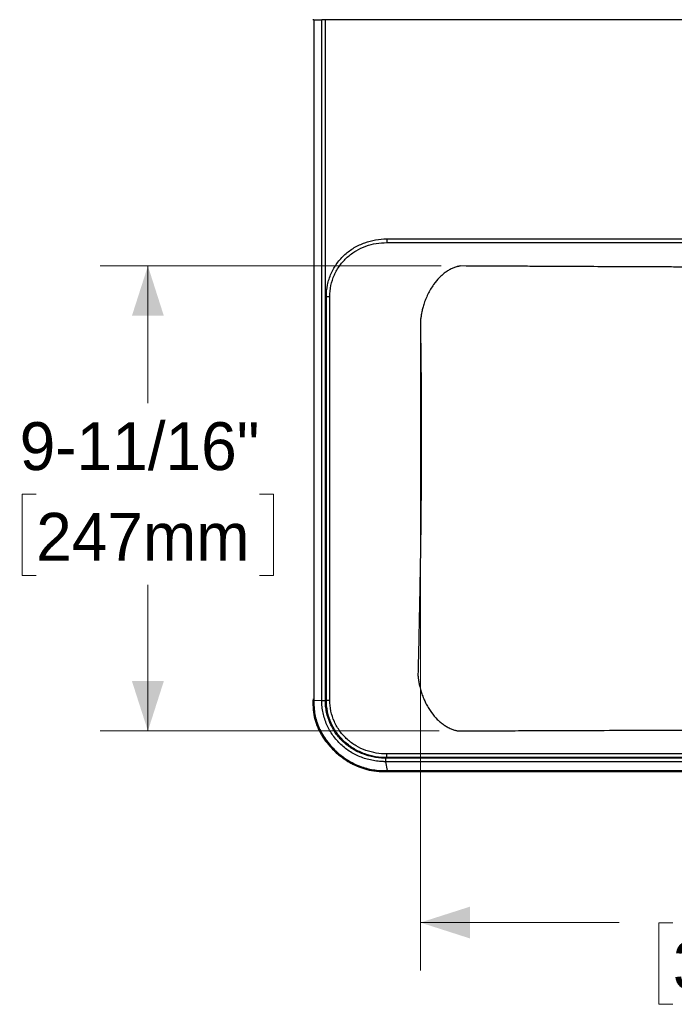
# Model space of a CAD drawing. Header units: inches. Extents: x 1.14 to 10.7, y 1.15 to 7.85.
# Tile 1 of 4: x 1.14 to 2.85, y 1.15 to 3.72. Entities that reach past the tile are written whole.
import ezdxf

# ---------------------------------------------------------------- set-up
doc = ezdxf.new("R2010")
doc.units = ezdxf.units.IN
doc.header["$MEASUREMENT"] = 0
doc.linetypes.add('SLD-Solid', pattern=[0])
doc.styles.add('SLDTEXTSTYLE0', font='txt')
doc.dimstyles.new('SLDDIMSTYLE2', dxfattribs={"dimtxt": 0.125, "dimasz": 0.13, "dimexe": 0, "dimexo": 0.0625, "dimgap": 0.03125, "dimtad": 0, "dimtih": 1, "dimtoh": 1, "dimdec": 6, "dimlfac": 8, "dimrnd": 1e-09, "dimzin": 12, "dimdsep": 46, "dimlunit": 5, "dimtxsty": 'SLDTEXTSTYLE0', "dimsah": 1, "dimcen": 0.09, "dimadec": 0, "dimazin": 3, "dimtfac": 1, "dimtdec": 0, "dimtofl": 0, "dimtmove": 0, "dimatfit": 3, "dimfxl": 1, "dimfrac": 2, "dimtolj": 1, "dimtzin": 12, "dimarcsym": 0})
doc.dimstyles.new('SLDDIMSTYLE3', dxfattribs={"dimtxt": 0.125, "dimasz": 0.13, "dimexe": 0, "dimexo": 0.0625, "dimgap": 0.03125, "dimtad": 0, "dimtih": 1, "dimtoh": 1, "dimdec": 0, "dimlfac": 8, "dimrnd": 1e-09, "dimzin": 12, "dimdsep": 46, "dimlunit": 5, "dimtxsty": 'SLDTEXTSTYLE0', "dimsah": 1, "dimcen": 0.09, "dimadec": 0, "dimazin": 3, "dimtfac": 1, "dimtdec": 0, "dimtofl": 0, "dimtmove": 0, "dimatfit": 3, "dimfxl": 1, "dimfrac": 2, "dimtolj": 1, "dimtzin": 12, "dimarcsym": 0})

# ---------------------------------------------------------------- blocks, each defined once
blk = doc.blocks.new('_D_2')
at = {"color": 7, "linetype": 'SLD-Solid', "lineweight": 18, "transparency": 16777216}
for p, q in [((2.2357, 3.0801), (1.345, 3.0801)), ((1.47, 3.0801), (1.47, 2.7221)), ((1.1781, 2.4844), (1.1419, 2.4844)), ((1.1419, 2.4844), (1.1419, 2.2719)), ((1.7618, 2.4844), (1.7981, 2.4844)), ((1.7981, 2.4844), (1.7981, 2.2719)), ((1.1419, 2.2719), (1.1781, 2.2719)), ((1.7981, 2.2719), (1.7618, 2.2719)), ((1.47, 1.8661), (1.47, 2.2477)), ((2.2309, 1.8661), (1.345, 1.8661))]:
    blk.add_line(p, q, dxfattribs=at)
for points in [[(1.47, 3.0801), (1.4283, 2.9501), (1.5116, 2.9501)], [(1.47, 1.8661), (1.5116, 1.9961), (1.4283, 1.9961)]]:
    blk.add_solid(points, dxfattribs=at)
at = {"color": 7, "linetype": 'SLD-Solid', "lineweight": 18, "transparency": 16777216, "char_height": 0.125, "attachment_point": 1, "style": 'SLDTEXTSTYLE0'}
for s, insert in [('9-11/16"', (1.1351, 2.6722)), ('247mm', (1.1781, 2.4355))]:
    blk.add_mtext(s, dxfattribs=dict(at, insert=insert))
blk = doc.blocks.new('_D_3')
at = {"color": 7, "linetype": 'SLD-Solid', "lineweight": 18, "transparency": 16777216}
for p, q in [((2.1817, 2.8847), (2.1817, 1.2408)), ((4.0602, 2.8847), (4.0602, 1.2408)), ((2.1817, 1.3658), (2.7009, 1.3658)), ((2.8413, 1.3652), (2.805, 1.3652)), ((2.805, 1.3652), (2.805, 1.1527)), ((3.425, 1.3652), (3.4612, 1.3652)), ((3.4612, 1.3652), (3.4612, 1.1527)), ((4.0602, 1.3658), (3.5654, 1.3658)), ((2.805, 1.1527), (2.8413, 1.1527)), ((3.4612, 1.1527), (3.425, 1.1527))]:
    blk.add_line(p, q, dxfattribs=at)
for points in [[(2.1817, 1.3658), (2.3117, 1.3241), (2.3117, 1.4074)], [(4.0602, 1.3658), (3.9302, 1.4074), (3.9302, 1.3241)]]:
    blk.add_solid(points, dxfattribs=at)
at = {"color": 7, "linetype": 'SLD-Solid', "lineweight": 18, "transparency": 16777216, "char_height": 0.125, "attachment_point": 1, "style": 'SLDTEXTSTYLE0'}
for s, insert in [('15"', (3.0043, 1.553)), ('382mm', (2.8413, 1.3164))]:
    blk.add_mtext(s, dxfattribs=dict(at, insert=insert))

msp = doc.modelspace()

# ---------------------------------------------------------------- linework, layer by layer
at = {"color": 7, "linetype": 'SLD-Solid', "lineweight": 25}
for p, q in [((1.90348619, 3.72313689), (1.90348619, 1.9478336)), ((1.90348619, 3.72313689), (1.92428254, 3.72313689)), ((1.90348619, 3.72313689), (1.90348619, 1.9478336)), ((1.90348619, 3.72313689), (1.92428254, 3.72313689)), ((1.92428253, 1.94580623), (1.92428254, 3.72313689)), ((1.92428253, 1.94580623), (1.92428254, 3.72313689)), ((1.93351204, 1.94580623), (1.93351204, 3.72313689)), ((4.30843112, 3.72313689), (1.93351204, 3.72313689)), ((1.93351204, 1.94580623), (1.93351204, 3.72313689)), ((4.30843112, 3.72313689), (1.93351204, 3.72313689)), ((2.09389075, 3.15068708), (4.1480523, 3.15068708)), ((2.09389075, 3.15068708), (4.1480523, 3.15068708)), ((2.09389085, 3.1409941), (4.1480523, 3.1409941)), ((2.09389085, 3.1409941), (4.1480523, 3.1409941)), ((1.9361398, 1.94672998), (1.9361398, 3.00030299)), ((1.9361398, 1.94672998), (1.9361398, 3.00030299)), ((1.94538507, 1.94672996), (1.94538507, 3.00030299)), ((1.94538507, 1.94672996), (1.94538507, 3.00030299)), ((1.90348624, 1.94680185), (1.92428253, 1.94580623)), ((1.90348624, 1.94680185), (1.92428253, 1.94580623)), ((4.14805232, 1.80603887), (2.09389086, 1.80603887)), ((4.14805232, 1.80603887), (2.09389086, 1.80603887)), ((4.15030478, 1.78576404), (2.09163838, 1.78576404)), ((2.09601255, 1.76240241), (2.09163838, 1.78576404)), ((4.15030478, 1.78576404), (2.09163838, 1.78576404)), ((2.09601255, 1.76240241), (2.09163838, 1.78576404)), ((4.15030473, 1.79505458), (2.0916385, 1.79505455)), ((4.15030473, 1.79505458), (2.0916385, 1.79505455)), ((4.14805243, 1.79634588), (2.09389086, 1.79634588)), ((4.14805243, 1.79634588), (2.09389086, 1.79634588)), ((2.09599508, 1.75973626), (2.09822725, 1.75973585)), ((2.09599508, 1.75973626), (2.09822725, 1.75973585)), ((2.09822725, 1.76240192), (4.14371573, 1.76240192)), ((2.09822725, 1.76240192), (4.14371573, 1.76240192)), ((2.09822725, 1.75973585), (4.14371591, 1.75973585)), ((2.09822725, 1.75973585), (4.14371591, 1.75973585))]:
    msp.add_line(p, q, dxfattribs=at)
at = {"color": 7, "linetype": 'SLD-Solid', "lineweight": 25, "flags": 128}
msp.add_lwpolyline([(1.90348619, 1.9478336), (1.9034862, 1.94725575), (1.90348624, 1.94680185)], dxfattribs=at)
msp.add_lwpolyline([(1.90348619, 1.9478336), (1.9034862, 1.94725575), (1.90348624, 1.94680185)], dxfattribs=at)
at = {"color": 7, "linetype": 'SLD-Solid', "lineweight": 25}
for points, knots in [([(1.90348619, 3.72313689), (1.90291204, 3.72313689), (1.90176371, 3.72313689), (1.90097581, 3.72313689), (1.90096793, 3.72313689), (1.90096504, 3.72313689)], [0, 0, 0, 0, 0.3876154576, 0.7752402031, 1, 1, 1, 1]), ([(1.90348619, 3.72313689), (1.90291204, 3.72313689), (1.90176371, 3.72313689), (1.90097581, 3.72313689), (1.90096793, 3.72313689), (1.90096504, 3.72313689)], [0, 0, 0, 0, 0.3876154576, 0.7752402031, 1, 1, 1, 1]), ([(1.93351204, 3.72313689), (1.93183678, 3.72313689), (1.93016198, 3.72313689), (1.92702013, 3.72313689), (1.92555344, 3.72313689), (1.92428254, 3.72313689)], [0, 0, 0, 0, 0.5, 0.5, 1, 1, 1, 1]), ([(1.93351204, 3.72313689), (1.93183678, 3.72313689), (1.93016198, 3.72313689), (1.92702013, 3.72313689), (1.92555344, 3.72313689), (1.92428254, 3.72313689)], [0, 0, 0, 0, 0.5, 0.5, 1, 1, 1, 1]), ([(1.9361398, 3.00030299), (1.93613981, 3.01048241), (1.93716968, 3.02073199), (1.94136385, 3.04087779), (1.94452886, 3.05076927), (1.9528859, 3.0696721), (1.95807757, 3.07868181), (1.97019704, 3.09536891), (1.9771209, 3.10304331), (1.99228486, 3.11675288), (2.00052327, 3.12278962), (2.0178622, 3.13308606), (2.02696668, 3.13735126), (2.0456475, 3.1441087), (2.05522269, 3.14660239), (2.07451439, 3.14989092), (2.08423249, 3.15068709), (2.09389075, 3.15068709)], [0, 0, 0, 0, 0.125, 0.125, 0.25, 0.25, 0.375, 0.375, 0.5, 0.5, 0.625, 0.625, 0.75, 0.75, 0.875, 0.875, 1, 1, 1, 1]), ([(1.9361398, 3.00030299), (1.93613981, 3.01048241), (1.93716968, 3.02073199), (1.94136385, 3.04087779), (1.94452886, 3.05076927), (1.9528859, 3.0696721), (1.95807757, 3.07868181), (1.97019704, 3.09536891), (1.9771209, 3.10304331), (1.99228486, 3.11675288), (2.00052327, 3.12278962), (2.0178622, 3.13308606), (2.02696668, 3.13735126), (2.0456475, 3.1441087), (2.05522269, 3.14660239), (2.07451439, 3.14989092), (2.08423249, 3.15068709), (2.09389075, 3.15068709)], [0, 0, 0, 0, 0.125, 0.125, 0.25, 0.25, 0.375, 0.375, 0.5, 0.5, 0.625, 0.625, 0.75, 0.75, 0.875, 0.875, 1, 1, 1, 1]), ([(1.94538507, 3.00030299), (1.94535078, 3.00986276), (1.94628898, 3.01948495), (1.95018232, 3.03839035), (1.95313819, 3.0476691), (1.96096737, 3.06539319), (1.96584034, 3.07383699), (1.97723065, 3.08946745), (1.98374425, 3.09665132), (1.99802047, 3.10947505), (2.00578151, 3.11511637), (2.02212444, 3.12472703), (2.03071006, 3.12870152), (2.04833386, 3.13498358), (2.05737096, 3.13729251), (2.07558563, 3.14031408), (2.08476471, 3.14102795), (2.09389076, 3.1409941)], [0, 0, 0, 0, 0.125, 0.125, 0.25, 0.25, 0.375, 0.375, 0.5, 0.5, 0.625, 0.625, 0.75, 0.75, 0.875, 0.875, 1, 1, 1, 1]), ([(1.94538507, 3.00030299), (1.94535078, 3.00986276), (1.94628898, 3.01948495), (1.95018232, 3.03839035), (1.95313819, 3.0476691), (1.96096737, 3.06539319), (1.96584034, 3.07383699), (1.97723065, 3.08946745), (1.98374425, 3.09665132), (1.99802047, 3.10947505), (2.00578151, 3.11511637), (2.02212444, 3.12472703), (2.03071006, 3.12870152), (2.04833386, 3.13498358), (2.05737096, 3.13729251), (2.07558563, 3.14031408), (2.08476471, 3.14102795), (2.09389076, 3.1409941)], [0, 0, 0, 0, 0.125, 0.125, 0.25, 0.25, 0.375, 0.375, 0.5, 0.5, 0.625, 0.625, 0.75, 0.75, 0.875, 0.875, 1, 1, 1, 1]), ([(2.09389075, 3.15068709), (2.09389076, 3.14954186), (2.09389077, 3.14839691), (2.09389079, 3.14624458), (2.09389079, 3.14523773), (2.09389081, 3.14348314), (2.09389082, 3.14273583), (2.09389083, 3.1415906), (2.09389084, 3.14119296), (2.09389085, 3.1409941)], [0, 0, 0, 0, 0.25, 0.25, 0.5, 0.5, 0.75, 0.75, 1, 1, 1, 1]), ([(2.09389075, 3.15068709), (2.09389076, 3.14954186), (2.09389077, 3.14839691), (2.09389079, 3.14624458), (2.09389079, 3.14523773), (2.09389081, 3.14348314), (2.09389082, 3.14273583), (2.09389083, 3.1415906), (2.09389084, 3.14119296), (2.09389085, 3.1409941)], [0, 0, 0, 0, 0.25, 0.25, 0.5, 0.5, 0.75, 0.75, 1, 1, 1, 1]), ([(2.28572, 3.08006367), (2.28508334, 3.0799493), (2.28384381, 3.07972664), (2.28203575, 3.07934508), (2.28032994, 3.07894844), (2.27872665, 3.0785397), (2.27722603, 3.07812631), (2.27472214, 3.0773878), (2.2712725, 3.07623031), (2.26503365, 3.07375798), (2.25744711, 3.07000264), (2.24833454, 3.06426095), (2.23977084, 3.05763793), (2.22867137, 3.04733455), (2.21800066, 3.03462788), (2.20822056, 3.01956832), (2.20123944, 3.0065572), (2.19535366, 2.99318026), (2.19080733, 2.98036296), (2.18739882, 2.96840774), (2.1853731, 2.95949198), (2.18411149, 2.95277216), (2.18336209, 2.94824294), (2.18271598, 2.94371749), (2.18216287, 2.93919319), (2.18187794, 2.93617664), (2.18173551, 2.93466884)], [0, 0, 0, 0, 0.0126005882, 0.0245320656, 0.0357942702, 0.0463872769, 0.056311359, 0.0655669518, 0.0961290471, 0.1250472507, 0.1906211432, 0.2500568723, 0.3146953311, 0.3750666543, 0.4999487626, 0.5749919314, 0.6463981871, 0.7173771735, 0.7859647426, 0.8398651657, 0.8928275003, 0.9144209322, 0.9359023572, 0.957303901, 0.9786585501, 1, 1, 1, 1]), ([(2.28572, 3.08006367), (2.28508334, 3.0799493), (2.28384381, 3.07972664), (2.28203575, 3.07934508), (2.28032994, 3.07894844), (2.27872665, 3.0785397), (2.27722603, 3.07812631), (2.27472214, 3.0773878), (2.2712725, 3.07623031), (2.26503365, 3.07375798), (2.25744711, 3.07000264), (2.24833454, 3.06426095), (2.23977084, 3.05763793), (2.22867137, 3.04733455), (2.21800066, 3.03462788), (2.20822056, 3.01956832), (2.20123944, 3.0065572), (2.19535366, 2.99318026), (2.19080733, 2.98036296), (2.18739882, 2.96840774), (2.1853731, 2.95949198), (2.18411149, 2.95277216), (2.18336209, 2.94824294), (2.18271598, 2.94371749), (2.18216287, 2.93919319), (2.18187794, 2.93617664), (2.18173551, 2.93466884)], [0, 0, 0, 0, 0.0126005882, 0.0245320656, 0.0357942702, 0.0463872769, 0.056311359, 0.0655669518, 0.0961290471, 0.1250472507, 0.1906211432, 0.2500568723, 0.3146953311, 0.3750666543, 0.4999487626, 0.5749919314, 0.6463981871, 0.7173771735, 0.7859647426, 0.8398651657, 0.8928275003, 0.9144209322, 0.9359023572, 0.957303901, 0.9786585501, 1, 1, 1, 1]), ([(3.95622315, 3.08006367), (3.91409405, 3.07984388), (3.87376265, 3.07963539), (3.81674589, 3.07934393), (3.79831973, 3.07925032), (3.76271721, 3.07907064), (3.74554061, 3.07898458), (3.69593312, 3.07873792), (3.66544214, 3.07858894), (3.60933622, 3.07831991), (3.58371186, 3.0781998), (3.53659769, 3.07798402), (3.51508594, 3.07788824), (3.47534067, 3.0777162), (3.45710812, 3.07763995), (3.42323193, 3.07750297), (3.40758924, 3.07744226), (3.37829596, 3.07733306), (3.36463926, 3.07728455), (3.33883811, 3.07719722), (3.32669693, 3.07715841), (3.30357675, 3.07708865), (3.29259818, 3.07705771), (3.27152584, 3.07700235), (3.26143249, 3.07697792), (3.24191887, 3.07693463), (3.23250004, 3.07691576), (3.20499923, 3.07686642), (3.18766377, 3.07684313), (3.15386239, 3.07681238), (3.13740044, 3.07680494), (3.1044761, 3.07680496), (3.08802372, 3.07681241), (3.05422103, 3.0768432), (3.03687336, 3.07686652), (3.00935981, 3.07691592), (2.99993953, 3.0769348), (2.98042975, 3.07697811), (2.97034054, 3.07700254), (2.94927229, 3.07705791), (2.93829354, 3.07708886), (2.91516667, 3.07715866), (2.90301884, 3.0771975), (2.8772067, 3.07728489), (2.86354303, 3.07733343), (2.83423444, 3.07744271), (2.81859067, 3.07750345), (2.78474488, 3.07764032), (2.766544, 3.07771645), (2.72685938, 3.07788824), (2.7053692, 3.07798391), (2.65823913, 3.07819976), (2.63259393, 3.07831997), (2.59049425, 3.07852185), (2.57585748, 3.07859272), (2.54531844, 3.07874201), (2.52941661, 3.07882043), (2.49634634, 3.07898486), (2.47917754, 3.07907089), (2.44360095, 3.07925043), (2.42519279, 3.07934395), (2.36821282, 3.07963522), (2.32787163, 3.07984377), (2.28572, 3.08006367)], [0, 0, 0, 0, 0.03125, 0.03125, 0.046875, 0.046875, 0.0625, 0.0625, 0.09375, 0.09375, 0.125, 0.125, 0.15625, 0.15625, 0.1875, 0.1875, 0.21875, 0.21875, 0.25, 0.25, 0.28125, 0.28125, 0.3125, 0.3125, 0.34375, 0.34375, 0.375, 0.375, 0.4375, 0.4375, 0.5, 0.5, 0.5625, 0.5625, 0.625, 0.625, 0.65625, 0.65625, 0.6875, 0.6875, 0.71875, 0.71875, 0.75, 0.75, 0.78125, 0.78125, 0.8125, 0.8125, 0.84375, 0.84375, 0.875, 0.875, 0.90625, 0.90625, 0.921875, 0.921875, 0.9375, 0.9375, 0.953125, 0.953125, 0.96875, 0.96875, 1, 1, 1, 1]), ([(3.95622315, 3.08006367), (3.91409405, 3.07984388), (3.87376265, 3.07963539), (3.81674589, 3.07934393), (3.79831973, 3.07925032), (3.76271721, 3.07907064), (3.74554061, 3.07898458), (3.69593312, 3.07873792), (3.66544214, 3.07858894), (3.60933622, 3.07831991), (3.58371186, 3.0781998), (3.53659769, 3.07798402), (3.51508594, 3.07788824), (3.47534067, 3.0777162), (3.45710812, 3.07763995), (3.42323193, 3.07750297), (3.40758924, 3.07744226), (3.37829596, 3.07733306), (3.36463926, 3.07728455), (3.33883811, 3.07719722), (3.32669693, 3.07715841), (3.30357675, 3.07708865), (3.29259818, 3.07705771), (3.27152584, 3.07700235), (3.26143249, 3.07697792), (3.24191887, 3.07693463), (3.23250004, 3.07691576), (3.20499923, 3.07686642), (3.18766377, 3.07684313), (3.15386239, 3.07681238), (3.13740044, 3.07680494), (3.1044761, 3.07680496), (3.08802372, 3.07681241), (3.05422103, 3.0768432), (3.03687336, 3.07686652), (3.00935981, 3.07691592), (2.99993953, 3.0769348), (2.98042975, 3.07697811), (2.97034054, 3.07700254), (2.94927229, 3.07705791), (2.93829354, 3.07708886), (2.91516667, 3.07715866), (2.90301884, 3.0771975), (2.8772067, 3.07728489), (2.86354303, 3.07733343), (2.83423444, 3.07744271), (2.81859067, 3.07750345), (2.78474488, 3.07764032), (2.766544, 3.07771645), (2.72685938, 3.07788824), (2.7053692, 3.07798391), (2.65823913, 3.07819976), (2.63259393, 3.07831997), (2.59049425, 3.07852185), (2.57585748, 3.07859272), (2.54531844, 3.07874201), (2.52941661, 3.07882043), (2.49634634, 3.07898486), (2.47917754, 3.07907089), (2.44360095, 3.07925043), (2.42519279, 3.07934395), (2.36821282, 3.07963522), (2.32787163, 3.07984377), (2.28572, 3.08006367)], [0, 0, 0, 0, 0.03125, 0.03125, 0.046875, 0.046875, 0.0625, 0.0625, 0.09375, 0.09375, 0.125, 0.125, 0.15625, 0.15625, 0.1875, 0.1875, 0.21875, 0.21875, 0.25, 0.25, 0.28125, 0.28125, 0.3125, 0.3125, 0.34375, 0.34375, 0.375, 0.375, 0.4375, 0.4375, 0.5, 0.5, 0.5625, 0.5625, 0.625, 0.625, 0.65625, 0.65625, 0.6875, 0.6875, 0.71875, 0.71875, 0.75, 0.75, 0.78125, 0.78125, 0.8125, 0.8125, 0.84375, 0.84375, 0.875, 0.875, 0.90625, 0.90625, 0.921875, 0.921875, 0.9375, 0.9375, 0.953125, 0.953125, 0.96875, 0.96875, 1, 1, 1, 1]), ([(1.9361398, 3.00030299), (1.93814216, 3.00030299), (1.94013998, 3.00030299), (1.94342171, 3.00030299), (1.94469818, 3.00030299), (1.94538507, 3.00030299)], [0, 0, 0, 0, 0.5, 0.5, 1, 1, 1, 1]), ([(1.9361398, 3.00030299), (1.93814216, 3.00030299), (1.94013998, 3.00030299), (1.94342171, 3.00030299), (1.94469818, 3.00030299), (1.94538507, 3.00030299)], [0, 0, 0, 0, 0.5, 0.5, 1, 1, 1, 1]), ([(2.18173552, 2.93466884), (2.18254651, 2.8801953), (2.18312972, 2.8286372), (2.18390099, 2.72825215), (2.18408885, 2.67943833), (2.18408885, 2.63061711)], [0, 0, 0, 0, 0.5, 0.5, 1, 1, 1, 1]), ([(2.18173552, 2.93466884), (2.18254651, 2.8801953), (2.18312972, 2.8286372), (2.18390099, 2.72825215), (2.18408885, 2.67943833), (2.18408885, 2.63061711)], [0, 0, 0, 0, 0.5, 0.5, 1, 1, 1, 1]), ([(2.18408885, 2.63061711), (2.18408885, 2.58524821), (2.1839264, 2.53988216), (2.18326186, 2.44694116), (2.18275969, 2.39936984), (2.18137154, 2.29959471), (2.18048536, 2.24740012), (2.1788173, 2.16360459), (2.17820456, 2.13474877), (2.17685662, 2.07484586), (2.17612137, 2.04379863), (2.17532125, 2.01150694)], [0, 0, 0, 0, 0.25, 0.25, 0.5, 0.5, 0.75, 0.75, 0.875, 0.875, 1, 1, 1, 1]), ([(2.18408885, 2.63061711), (2.18408885, 2.58524821), (2.1839264, 2.53988216), (2.18326186, 2.44694116), (2.18275969, 2.39936984), (2.18137154, 2.29959471), (2.18048536, 2.24740012), (2.1788173, 2.16360459), (2.17820456, 2.13474877), (2.17685662, 2.07484586), (2.17612137, 2.04379863), (2.17532125, 2.01150694)], [0, 0, 0, 0, 0.25, 0.25, 0.5, 0.5, 0.75, 0.75, 0.875, 0.875, 1, 1, 1, 1]), ([(2.17532126, 2.01150694), (2.17540201, 2.01062809), (2.17556114, 2.00889616), (2.17583808, 2.00633781), (2.17613505, 2.0038583), (2.17645201, 2.00145818), (2.17678532, 1.99913786), (2.17713245, 1.99689764), (2.17749072, 1.99473773), (2.17785765, 1.99265822), (2.17823086, 1.99065914), (2.1786081, 1.98874045), (2.17898721, 1.986902), (2.18023851, 1.98109688), (2.18259883, 1.97189046), (2.18673858, 1.95921214), (2.19143148, 1.94748663), (2.19706658, 1.93570759), (2.20331233, 1.92471439), (2.21267148, 1.91077207), (2.22293799, 1.89873956), (2.23421276, 1.88844637), (2.24296364, 1.88180248), (2.25069581, 1.87702203), (2.25692204, 1.87380727), (2.26173076, 1.87164541), (2.26632382, 1.86987423), (2.27051932, 1.86850564), (2.27425504, 1.86748201), (2.27761135, 1.86670014), (2.27981003, 1.86630637), (2.28089478, 1.8661121)], [0, 0, 0, 0, 0.0124257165, 0.0244869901, 0.0361837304, 0.0475158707, 0.0584833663, 0.0690861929, 0.0793243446, 0.0891978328, 0.098706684, 0.107850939, 0.116630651, 0.1250458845, 0.1912016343, 0.2500498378, 0.3136536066, 0.3715753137, 0.4392427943, 0.5000577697, 0.6249340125, 0.6856942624, 0.7499383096, 0.8103016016, 0.8440794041, 0.8749602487, 0.9059190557, 0.934574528, 0.9572103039, 0.978889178, 1, 1, 1, 1]), ([(2.17532126, 2.01150694), (2.17540201, 2.01062809), (2.17556114, 2.00889616), (2.17583808, 2.00633781), (2.17613505, 2.0038583), (2.17645201, 2.00145818), (2.17678532, 1.99913786), (2.17713245, 1.99689764), (2.17749072, 1.99473773), (2.17785765, 1.99265822), (2.17823086, 1.99065914), (2.1786081, 1.98874045), (2.17898721, 1.986902), (2.18023851, 1.98109688), (2.18259883, 1.97189046), (2.18673858, 1.95921214), (2.19143148, 1.94748663), (2.19706658, 1.93570759), (2.20331233, 1.92471439), (2.21267148, 1.91077207), (2.22293799, 1.89873956), (2.23421276, 1.88844637), (2.24296364, 1.88180248), (2.25069581, 1.87702203), (2.25692204, 1.87380727), (2.26173076, 1.87164541), (2.26632382, 1.86987423), (2.27051932, 1.86850564), (2.27425504, 1.86748201), (2.27761135, 1.86670014), (2.27981003, 1.86630637), (2.28089478, 1.8661121)], [0, 0, 0, 0, 0.0124257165, 0.0244869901, 0.0361837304, 0.0475158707, 0.0584833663, 0.0690861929, 0.0793243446, 0.0891978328, 0.098706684, 0.107850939, 0.116630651, 0.1250458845, 0.1912016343, 0.2500498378, 0.3136536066, 0.3715753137, 0.4392427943, 0.5000577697, 0.6249340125, 0.6856942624, 0.7499383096, 0.8103016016, 0.8440794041, 0.8749602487, 0.9059190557, 0.934574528, 0.9572103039, 0.978889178, 1, 1, 1, 1]), ([(1.90348624, 1.94680185), (1.90235661, 1.94680156), (1.90153167, 1.94680126), (1.90077742, 1.94680077), (1.90084976, 1.94680058), (1.90135909, 1.94680048)], [0, 0, 0, 0, 0.5, 0.5, 1, 1, 1, 1]), ([(1.90348624, 1.94680185), (1.90235661, 1.94680156), (1.90153167, 1.94680126), (1.90077742, 1.94680077), (1.90084976, 1.94680058), (1.90135909, 1.94680048)], [0, 0, 0, 0, 0.5, 0.5, 1, 1, 1, 1]), ([(1.90348619, 1.9478336), (1.9026391, 1.94783356), (1.90196023, 1.94783353), (1.90107541, 1.94783346), (1.90086983, 1.94783343), (1.90092174, 1.9478334)], [0, 0, 0, 0, 0.5, 0.5, 1, 1, 1, 1]), ([(1.90348619, 1.9478336), (1.9026391, 1.94783356), (1.90196023, 1.94783353), (1.90107541, 1.94783346), (1.90086983, 1.94783343), (1.90092174, 1.9478334)], [0, 0, 0, 0, 0.5, 0.5, 1, 1, 1, 1]), ([(1.9009144, 1.94680072), (1.90098531, 1.93833258), (1.901125, 1.92165022), (1.90533785, 1.89739784), (1.91300101, 1.87532232), (1.92382083, 1.85429722), (1.93684041, 1.83552901), (1.95121573, 1.81923023), (1.96397323, 1.8072534), (1.9752137, 1.79816815), (1.98492264, 1.79122867), (1.99478341, 1.78498377), (2.00652717, 1.77846933), (2.0220583, 1.77135177), (2.04266777, 1.76454306), (2.0679926, 1.76000266), (2.08631581, 1.75982842), (2.09600842, 1.75973625)], [0, 0, 0, 0, 0.0839806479, 0.165443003, 0.2430804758, 0.3151084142, 0.3995864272, 0.4691543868, 0.530528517, 0.5730882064, 0.6125688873, 0.6489485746, 0.6889167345, 0.7458257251, 0.8183142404, 0.9038918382, 1, 1, 1, 1]), ([(1.9009144, 1.94680072), (1.90098531, 1.93833258), (1.901125, 1.92165022), (1.90533785, 1.89739784), (1.91300101, 1.87532232), (1.92382083, 1.85429722), (1.93684041, 1.83552901), (1.95121573, 1.81923023), (1.96397323, 1.8072534), (1.9752137, 1.79816815), (1.98492264, 1.79122867), (1.99478341, 1.78498377), (2.00652717, 1.77846933), (2.0220583, 1.77135177), (2.04266777, 1.76454306), (2.0679926, 1.76000266), (2.08631581, 1.75982842), (2.09600842, 1.75973625)], [0, 0, 0, 0, 0.0839806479, 0.165443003, 0.2430804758, 0.3151084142, 0.3995864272, 0.4691543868, 0.530528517, 0.5730882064, 0.6125688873, 0.6489485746, 0.6889167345, 0.7458257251, 0.8183142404, 0.9038918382, 1, 1, 1, 1]), ([(1.90348624, 1.94680185), (1.9034897, 1.9449355), (1.90349776, 1.94057976), (1.90365101, 1.93310617), (1.90417657, 1.92375341), (1.90565064, 1.91100053), (1.90898414, 1.89537824), (1.91712472, 1.87188171), (1.93335387, 1.84301967), (1.95720643, 1.81600205), (1.98205489, 1.79586967), (2.00451592, 1.78214779), (2.0257124, 1.77286597), (2.04515506, 1.76709262), (2.06290043, 1.76383674), (2.07990413, 1.76248401), (2.0909984, 1.76242781), (2.09601255, 1.76240241)], [0, 0, 0, 0, 0.0187999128, 0.0438754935, 0.075290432, 0.1131245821, 0.1730989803, 0.2357820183, 0.3630327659, 0.5037587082, 0.5961342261, 0.6843279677, 0.768097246, 0.8284509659, 0.8882595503, 0.9494979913, 1, 1, 1, 1]), ([(1.90348624, 1.94680185), (1.9034897, 1.9449355), (1.90349776, 1.94057976), (1.90365101, 1.93310617), (1.90417657, 1.92375341), (1.90565064, 1.91100053), (1.90898414, 1.89537824), (1.91712472, 1.87188171), (1.93335387, 1.84301967), (1.95720643, 1.81600205), (1.98205489, 1.79586967), (2.00451592, 1.78214779), (2.0257124, 1.77286597), (2.04515506, 1.76709262), (2.06290043, 1.76383674), (2.07990413, 1.76248401), (2.0909984, 1.76242781), (2.09601255, 1.76240241)], [0, 0, 0, 0, 0.0187999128, 0.0438754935, 0.075290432, 0.1131245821, 0.1730989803, 0.2357820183, 0.3630327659, 0.5037587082, 0.5961342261, 0.6843279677, 0.768097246, 0.8284509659, 0.8882595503, 0.9494979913, 1, 1, 1, 1]), ([(2.09163838, 1.78576404), (2.09097645, 1.78576241), (2.09028474, 1.78576421), (2.0889173, 1.78577535), (2.08686582, 1.78580311), (2.08481386, 1.78586435), (2.08071135, 1.7860321), (2.07797856, 1.78620434), (2.06980237, 1.78690483), (2.06437863, 1.78761745), (2.04829594, 1.79049094), (2.03784006, 1.79338834), (2.01780168, 1.80104243), (2.00822498, 1.80579434), (1.99025946, 1.81696638), (1.98185761, 1.82339181), (1.96644829, 1.83777517), (1.95944366, 1.84573291), (1.94712191, 1.86298327), (1.94179651, 1.87229241), (1.93312788, 1.89200163), (1.92979582, 1.90239107), (1.92647151, 1.91845271), (1.92564127, 1.9238839), (1.92481891, 1.93207973), (1.92461513, 1.93481972), (1.92441339, 1.93893307), (1.92436344, 1.94030475), (1.92431407, 1.94236207), (1.92430187, 1.94304781), (1.9242859, 1.94441904), (1.92428208, 1.94512094), (1.92428253, 1.94580623)], [0, 0, 0, 0, 0.0078125, 0.0078125, 0.015625, 0.03125, 0.03125, 0.0625, 0.0625, 0.125, 0.125, 0.25, 0.25, 0.375, 0.375, 0.5, 0.5, 0.625, 0.625, 0.75, 0.75, 0.875, 0.875, 0.9375, 0.9375, 0.96875, 0.96875, 0.984375, 0.984375, 0.9921875, 0.9921875, 1, 1, 1, 1]), ([(2.09163838, 1.78576404), (2.09097645, 1.78576241), (2.09028474, 1.78576421), (2.0889173, 1.78577535), (2.08686582, 1.78580311), (2.08481386, 1.78586435), (2.08071135, 1.7860321), (2.07797856, 1.78620434), (2.06980237, 1.78690483), (2.06437863, 1.78761745), (2.04829594, 1.79049094), (2.03784006, 1.79338834), (2.01780168, 1.80104243), (2.00822498, 1.80579434), (1.99025946, 1.81696638), (1.98185761, 1.82339181), (1.96644829, 1.83777517), (1.95944366, 1.84573291), (1.94712191, 1.86298327), (1.94179651, 1.87229241), (1.93312788, 1.89200163), (1.92979582, 1.90239107), (1.92647151, 1.91845271), (1.92564127, 1.9238839), (1.92481891, 1.93207973), (1.92461513, 1.93481972), (1.92441339, 1.93893307), (1.92436344, 1.94030475), (1.92431407, 1.94236207), (1.92430187, 1.94304781), (1.9242859, 1.94441904), (1.92428208, 1.94512094), (1.92428253, 1.94580623)], [0, 0, 0, 0, 0.0078125, 0.0078125, 0.015625, 0.03125, 0.03125, 0.0625, 0.0625, 0.125, 0.125, 0.25, 0.25, 0.375, 0.375, 0.5, 0.5, 0.625, 0.625, 0.75, 0.75, 0.875, 0.875, 0.9375, 0.9375, 0.96875, 0.96875, 0.984375, 0.984375, 0.9921875, 0.9921875, 1, 1, 1, 1]), ([(1.92428253, 1.94580623), (1.9255535, 1.94580624), (1.92701978, 1.94580624), (1.93016179, 1.94580625), (1.93183669, 1.94580625), (1.93351204, 1.94580623)], [0, 0, 0, 0, 0.5, 0.5, 1, 1, 1, 1]), ([(1.92428253, 1.94580623), (1.9255535, 1.94580624), (1.92701978, 1.94580624), (1.93016179, 1.94580625), (1.93183669, 1.94580625), (1.93351204, 1.94580623)], [0, 0, 0, 0, 0.5, 0.5, 1, 1, 1, 1]), ([(2.0916385, 1.79505455), (2.0910052, 1.79505249), (2.09034439, 1.79505376), (2.08903829, 1.79506371), (2.0870799, 1.79508945), (2.08512398, 1.79514782), (2.08121677, 1.79530821), (2.07861845, 1.79547335), (2.07085371, 1.79614328), (2.06571479, 1.79682295), (2.05049408, 1.79954962), (2.04062122, 1.80228425), (2.02169325, 1.8094968), (2.01264587, 1.81397154), (1.99567427, 1.82449899), (1.98773814, 1.83055746), (1.97319832, 1.84412171), (1.96659837, 1.85162667), (1.95500941, 1.86787454), (1.95001209, 1.87663241), (1.94187838, 1.89514614), (1.93875096, 1.90488807), (1.93560848, 1.91997455), (1.93481827, 1.92508071), (1.93403028, 1.93280727), (1.93383378, 1.93539397), (1.93363861, 1.93928532), (1.93356591, 1.94123384), (1.93353044, 1.94318577), (1.93351505, 1.94448773), (1.93351143, 1.94515467), (1.93351204, 1.94580623)], [0, 0, 0, 0, 0.0078125, 0.0078125, 0.015625, 0.03125, 0.03125, 0.0625, 0.0625, 0.125, 0.125, 0.25, 0.25, 0.375, 0.375, 0.5, 0.5, 0.625, 0.625, 0.75, 0.75, 0.875, 0.875, 0.9375, 0.9375, 0.96875, 0.96875, 0.984375, 0.9921875, 0.9921875, 1, 1, 1, 1]), ([(2.0916385, 1.79505455), (2.0910052, 1.79505249), (2.09034439, 1.79505376), (2.08903829, 1.79506371), (2.0870799, 1.79508945), (2.08512398, 1.79514782), (2.08121677, 1.79530821), (2.07861845, 1.79547335), (2.07085371, 1.79614328), (2.06571479, 1.79682295), (2.05049408, 1.79954962), (2.04062122, 1.80228425), (2.02169325, 1.8094968), (2.01264587, 1.81397154), (1.99567427, 1.82449899), (1.98773814, 1.83055746), (1.97319832, 1.84412171), (1.96659837, 1.85162667), (1.95500941, 1.86787454), (1.95001209, 1.87663241), (1.94187838, 1.89514614), (1.93875096, 1.90488807), (1.93560848, 1.91997455), (1.93481827, 1.92508071), (1.93403028, 1.93280727), (1.93383378, 1.93539397), (1.93363861, 1.93928532), (1.93356591, 1.94123384), (1.93353044, 1.94318577), (1.93351505, 1.94448773), (1.93351143, 1.94515467), (1.93351204, 1.94580623)], [0, 0, 0, 0, 0.0078125, 0.0078125, 0.015625, 0.03125, 0.03125, 0.0625, 0.0625, 0.125, 0.125, 0.25, 0.25, 0.375, 0.375, 0.5, 0.5, 0.625, 0.625, 0.75, 0.75, 0.875, 0.875, 0.9375, 0.9375, 0.96875, 0.96875, 0.984375, 0.9921875, 0.9921875, 1, 1, 1, 1]), ([(1.93613989, 1.94672998), (1.93814222, 1.94672998), (1.94014001, 1.94672998), (1.94342169, 1.94672997), (1.94469814, 1.94672997), (1.94538504, 1.94672996)], [0, 0, 0, 0, 0.5, 0.5, 1, 1, 1, 1]), ([(2.09389086, 1.79634588), (2.08425267, 1.79634588), (2.07455274, 1.79713863), (2.05528947, 1.80041609), (2.04572467, 1.80290217), (2.02705756, 1.80964304), (2.01795615, 1.81389925), (2.00061392, 1.82418149), (1.99237463, 1.83020908), (1.97719671, 1.84391105), (1.97026004, 1.85158794), (1.95811866, 1.86828403), (1.95291707, 1.87730023), (1.94454315, 1.89622155), (1.94137183, 1.90612461), (1.93717095, 1.92628708), (1.93613992, 1.93653767), (1.93613989, 1.94672998)], [0, 0, 0, 0, 0.125, 0.125, 0.25, 0.25, 0.375, 0.375, 0.5, 0.5, 0.625, 0.625, 0.75, 0.75, 0.875, 0.875, 1, 1, 1, 1]), ([(1.93613989, 1.94672998), (1.93814222, 1.94672998), (1.94014001, 1.94672998), (1.94342169, 1.94672997), (1.94469814, 1.94672997), (1.94538504, 1.94672996)], [0, 0, 0, 0, 0.5, 0.5, 1, 1, 1, 1]), ([(2.09389086, 1.79634588), (2.08425267, 1.79634588), (2.07455274, 1.79713863), (2.05528947, 1.80041609), (2.04572467, 1.80290217), (2.02705756, 1.80964304), (2.01795615, 1.81389925), (2.00061392, 1.82418149), (1.99237463, 1.83020908), (1.97719671, 1.84391105), (1.97026004, 1.85158794), (1.95811866, 1.86828403), (1.95291707, 1.87730023), (1.94454315, 1.89622155), (1.94137183, 1.90612461), (1.93717095, 1.92628708), (1.93613992, 1.93653767), (1.93613989, 1.94672998)], [0, 0, 0, 0, 0.125, 0.125, 0.25, 0.25, 0.375, 0.375, 0.5, 0.5, 0.625, 0.625, 0.75, 0.75, 0.875, 0.875, 1, 1, 1, 1]), ([(2.0938908, 1.80603887), (2.08478383, 1.80600508), (2.07562186, 1.80671581), (2.05743399, 1.80972707), (2.04840669, 1.81202889), (2.03079578, 1.81829543), (2.02221303, 1.82226149), (2.00586692, 1.83185879), (1.998105, 1.83749152), (1.98381557, 1.85030806), (1.97728988, 1.85749423), (1.96587893, 1.87313306), (1.9609966, 1.88158292), (1.95315154, 1.89932431), (1.95018974, 1.90861392), (1.94629009, 1.92753495), (1.9453508, 1.93715808), (1.94538512, 1.94672996)], [0, 0, 0, 0, 0.125, 0.125, 0.25, 0.25, 0.375, 0.375, 0.5, 0.5, 0.625, 0.625, 0.75, 0.75, 0.875, 0.875, 1, 1, 1, 1]), ([(2.0938908, 1.80603887), (2.08478383, 1.80600508), (2.07562186, 1.80671581), (2.05743399, 1.80972707), (2.04840669, 1.81202889), (2.03079578, 1.81829543), (2.02221303, 1.82226149), (2.00586692, 1.83185879), (1.998105, 1.83749152), (1.98381557, 1.85030806), (1.97728988, 1.85749423), (1.96587893, 1.87313306), (1.9609966, 1.88158292), (1.95315154, 1.89932431), (1.95018974, 1.90861392), (1.94629009, 1.92753495), (1.9453508, 1.93715808), (1.94538512, 1.94672996)], [0, 0, 0, 0, 0.125, 0.125, 0.25, 0.25, 0.375, 0.375, 0.5, 0.5, 0.625, 0.625, 0.75, 0.75, 0.875, 0.875, 1, 1, 1, 1]), ([(2.28089478, 1.8661121), (2.30901585, 1.86623796), (2.33618697, 1.86635736), (2.38860402, 1.86658323), (2.41385261, 1.86668971), (2.46248886, 1.86689021), (2.48587693, 1.86698423), (2.53090668, 1.86716056), (2.55254876, 1.86724288), (2.61509147, 1.86747369), (2.65361263, 1.8676061), (2.72578937, 1.86783615), (2.7594456, 1.86793381), (2.82318885, 1.86810104), (2.85327896, 1.86817062), (2.911025, 1.86828673), (2.93867482, 1.86833323), (2.99245456, 1.86840643), (3.01858312, 1.86843312), (3.07012522, 1.86846852), (3.0955374, 1.86847723), (3.14637372, 1.86847724), (3.17179372, 1.86846853), (3.22335363, 1.86843312), (3.24949216, 1.86840643), (3.3032864, 1.8683332), (3.33094065, 1.86828669), (3.38869053, 1.86817056), (3.41878096, 1.86810097), (3.48252865, 1.86793372), (3.51618757, 1.86783605), (3.58836882, 1.86760597), (3.62689289, 1.86747355), (3.71028364, 1.86716578), (3.75517117, 1.86699032), (3.82811006, 1.86668963), (3.8533544, 1.86658316), (3.90576654, 1.86635731), (3.93293225, 1.86623794), (3.9610484, 1.8661121)], [0, 0, 0, 0, 0.03125, 0.03125, 0.0625, 0.0625, 0.09375, 0.09375, 0.125, 0.125, 0.1875, 0.1875, 0.25, 0.25, 0.3125, 0.3125, 0.375, 0.375, 0.4375, 0.4375, 0.5, 0.5, 0.5625, 0.5625, 0.625, 0.625, 0.6875, 0.6875, 0.75, 0.75, 0.8125, 0.8125, 0.875, 0.875, 0.9375, 0.9375, 0.96875, 0.96875, 1, 1, 1, 1]), ([(2.28089478, 1.8661121), (2.30901585, 1.86623796), (2.33618697, 1.86635736), (2.38860402, 1.86658323), (2.41385261, 1.86668971), (2.46248886, 1.86689021), (2.48587693, 1.86698423), (2.53090668, 1.86716056), (2.55254876, 1.86724288), (2.61509147, 1.86747369), (2.65361263, 1.8676061), (2.72578937, 1.86783615), (2.7594456, 1.86793381), (2.82318885, 1.86810104), (2.85327896, 1.86817062), (2.911025, 1.86828673), (2.93867482, 1.86833323), (2.99245456, 1.86840643), (3.01858312, 1.86843312), (3.07012522, 1.86846852), (3.0955374, 1.86847723), (3.14637372, 1.86847724), (3.17179372, 1.86846853), (3.22335363, 1.86843312), (3.24949216, 1.86840643), (3.3032864, 1.8683332), (3.33094065, 1.86828669), (3.38869053, 1.86817056), (3.41878096, 1.86810097), (3.48252865, 1.86793372), (3.51618757, 1.86783605), (3.58836882, 1.86760597), (3.62689289, 1.86747355), (3.71028364, 1.86716578), (3.75517117, 1.86699032), (3.82811006, 1.86668963), (3.8533544, 1.86658316), (3.90576654, 1.86635731), (3.93293225, 1.86623794), (3.9610484, 1.8661121)], [0, 0, 0, 0, 0.03125, 0.03125, 0.0625, 0.0625, 0.09375, 0.09375, 0.125, 0.125, 0.1875, 0.1875, 0.25, 0.25, 0.3125, 0.3125, 0.375, 0.375, 0.4375, 0.4375, 0.5, 0.5, 0.5625, 0.5625, 0.625, 0.625, 0.6875, 0.6875, 0.75, 0.75, 0.8125, 0.8125, 0.875, 0.875, 0.9375, 0.9375, 0.96875, 0.96875, 1, 1, 1, 1]), ([(2.09389079, 1.79634588), (2.0938908, 1.79749096), (2.0938908, 1.79863608), (2.0938908, 1.80078842), (2.0938908, 1.8017952), (2.0938908, 1.80354979), (2.0938908, 1.80429717), (2.0938908, 1.8054424), (2.0938908, 1.80583983), (2.0938908, 1.80603887)], [0, 0, 0, 0, 0.25, 0.25, 0.5, 0.5, 0.75, 0.75, 1, 1, 1, 1]), ([(2.09389079, 1.79634588), (2.0938908, 1.79749096), (2.0938908, 1.79863608), (2.0938908, 1.80078842), (2.0938908, 1.8017952), (2.0938908, 1.80354979), (2.0938908, 1.80429717), (2.0938908, 1.8054424), (2.0938908, 1.80583983), (2.0938908, 1.80603887)], [0, 0, 0, 0, 0.25, 0.25, 0.5, 0.5, 0.75, 0.75, 1, 1, 1, 1]), ([(2.09163838, 1.78576404), (2.09163838, 1.78707133), (2.09163837, 1.78855529), (2.09163839, 1.79171134), (2.0916384, 1.79338277), (2.0916385, 1.79505455)], [0, 0, 0, 0, 0.5, 0.5, 1, 1, 1, 1]), ([(2.09163838, 1.78576404), (2.09163838, 1.78707133), (2.09163837, 1.78855529), (2.09163839, 1.79171134), (2.0916384, 1.79338277), (2.0916385, 1.79505455)], [0, 0, 0, 0, 0.5, 0.5, 1, 1, 1, 1]), ([(2.09601255, 1.76240241), (2.09601143, 1.76137048), (2.09601032, 1.76056568), (2.0960084, 1.7596322), (2.09600759, 1.75950477), (2.09600706, 1.75973428)], [0, 0, 0, 0, 0.5, 0.5, 1, 1, 1, 1]), ([(2.09601255, 1.76240241), (2.09601143, 1.76137048), (2.09601032, 1.76056568), (2.0960084, 1.7596322), (2.09600759, 1.75950477), (2.09600706, 1.75973428)], [0, 0, 0, 0, 0.5, 0.5, 1, 1, 1, 1]), ([(2.09822725, 1.76240192), (2.09822725, 1.76137025), (2.09822725, 1.76056559), (2.09822725, 1.759632), (2.09822725, 1.75950434), (2.09822725, 1.75973344)], [0, 0, 0, 0, 0.5, 0.5, 1, 1, 1, 1]), ([(2.09822725, 1.76240192), (2.09822725, 1.76137025), (2.09822725, 1.76056559), (2.09822725, 1.759632), (2.09822725, 1.75950434), (2.09822725, 1.75973344)], [0, 0, 0, 0, 0.5, 0.5, 1, 1, 1, 1])]:
    msp.add_open_spline(points, degree=3, knots=knots, dxfattribs=at)
msp.add_open_spline([(2.09601255, 1.76240241), (2.09675103, 1.76240192), (2.09748911, 1.76240192), (2.09822725, 1.76240192)], degree=3, dxfattribs=at)
msp.add_open_spline([(2.09601255, 1.76240241), (2.09675103, 1.76240192), (2.09748911, 1.76240192), (2.09822725, 1.76240192)], degree=3, dxfattribs=at)

# ---------------------------------------------------------------- dimensions: what is measured, and where the dimension line sits
at = {"color": 7, "linetype": 'SLD-Solid', "lineweight": 18}
for base, p1, p2, angle, dimstyle, picture, middle in [((1.46995701, 1.8661121), (2.28572, 3.08006367), (2.28089478, 1.8661121), 90, 'SLDDIMSTYLE2', '_D_2', (1.46995701, 2.48490053)), ((4.06020755, 1.36575021), (2.18173552, 2.93466884), (4.06020756, 2.93466882), 359.99999955, 'SLDDIMSTYLE3', '_D_3', (3.13314598, 1.36575022))]:
    dim = msp.add_linear_dim(base=base, p1=p1, p2=p2, angle=angle, dimstyle=dimstyle, dxfattribs=at)
    dim.commit()
    dim.dimension.update_dxf_attribs({"geometry": picture, "text_midpoint": middle, "dimtype": 160})

doc.saveas('drawing.dxf')
